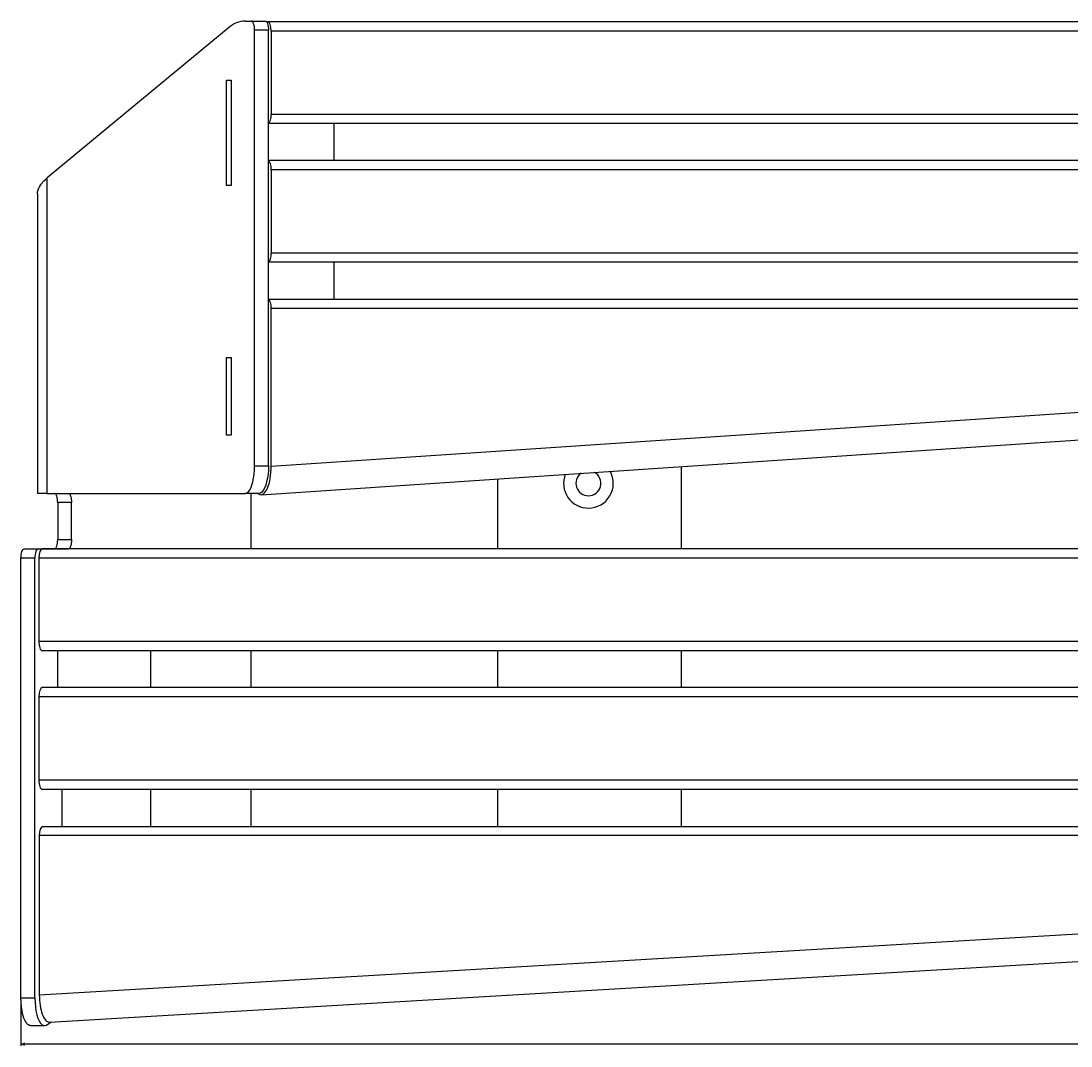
# Model space of a CAD drawing. Header units: millimetres. Extents: x 72 to 2598, y 61 to 1542.
# Tile 1 of 7: x 72 to 640, y 61 to 615. Entities that reach past the tile are written whole.
import ezdxf

# ---------------------------------------------------------------- set-up
doc = ezdxf.new("R2010")
doc.units = ezdxf.units.MM
doc.layers.add('FORMAT', color=7, linetype='Continuous')
doc.styles.add('SLDTEXTSTYLE1', font='TXT', dxfattribs={"width": 0.605})
doc.dimstyles.new('SLDDIMSTYLE1', dxfattribs={"dimtxt": 2.568319, "dimasz": 2, "dimexe": 0, "dimexo": 0.0625, "dimgap": 0.64208, "dimtad": 1, "dimrnd": 1e-09, "dimzin": 12, "dimdsep": 46, "dimtxsty": 'SLDTEXTSTYLE1', "dimsah": 1, "dimcen": 0.09, "dimadec": 0, "dimazin": 3, "dimtfac": 1, "dimtofl": 0, "dimtmove": 0, "dimatfit": 3, "dimfxl": 1, "dimfrac": 2, "dimtolj": 1, "dimtzin": 12, "dimarcsym": 0})

# ---------------------------------------------------------------- blocks, each defined once
blk = doc.blocks.new('_D_2')
at = {"layer": 'FORMAT'}
for p, q in [((72.14, 85.79), (72.14, 60.79)), ((1962.14, 85.79), (1962.14, 60.79)), ((1962.14, 61.78), (72.14, 61.78))]:
    blk.add_line(p, q, dxfattribs=at)
for points in [[(72.14, 61.78), (74.14, 60.78), (74.14, 62.78)], [(1962.14, 61.78), (1960.14, 62.78), (1960.14, 60.78)]]:
    blk.add_solid(points, dxfattribs=at)
at = {"layer": 'FORMAT', "insert": (1013.22, 65.19), "char_height": 2.646, "attachment_point": 1, "style": 'SLDTEXTSTYLE1'}
blk.add_mtext('1890', dxfattribs=at)

msp = doc.modelspace()

# ---------------------------------------------------------------- linework, layer by layer
at = {"color": 7, "linetype": 'Continuous', "lineweight": 25}
for p, q in [((193.599, 615.028), (196.801, 615.028)), ((196.801, 615.028), (204.318, 615.028)), ((205.05, 614.548), (205.7, 614.548)), ((1827.862, 614.548), (205.7, 614.548)), ((184.279, 611.244), (86.357, 530.162)), ((206.028, 610.028), (198.511, 610.028)), ((198.511, 374.579), (198.511, 610.028)), ((206.028, 374.579), (206.028, 610.028)), ((207.52, 609.548), (207.52, 564.548)), ((1826.042, 609.548), (207.52, 609.548)), ((183.359, 583.048), (185.856, 583.048)), ((183.359, 526.048), (183.359, 583.048)), ((185.856, 583.048), (185.856, 526.048)), ((1826.042, 564.548), (207.52, 564.548)), ((1827.862, 559.548), (206.028, 559.548)), ((241.374, 559.548), (241.374, 539.548)), ((1827.862, 539.548), (206.028, 539.548)), ((207.52, 534.548), (207.52, 489.548)), ((1826.042, 534.548), (207.52, 534.548)), ((86.357, 359.579), (86.357, 530.162)), ((185.856, 526.048), (183.359, 526.048)), ((81.05, 521.531), (81.05, 359.579)), ((1826.042, 489.548), (207.52, 489.548)), ((1827.862, 484.548), (206.028, 484.548)), ((241.374, 484.548), (241.374, 464.548)), ((206.028, 464.548), (1827.862, 464.548)), ((207.52, 374.3), (207.52, 459.548)), ((1826.042, 459.548), (207.52, 459.548)), ((183.359, 433.048), (185.856, 433.048)), ((183.359, 391.048), (183.359, 433.048)), ((185.856, 433.048), (185.856, 391.048)), ((207.52, 374.3), (1016.781, 428.447)), ((202.06, 358.901), (1016.781, 413.414)), ((185.856, 391.048), (183.359, 391.048)), ((198.511, 374.579), (206.028, 374.579)), ((86.357, 359.579), (81.05, 359.579)), ((86.357, 359.579), (193.381, 359.579)), ((200.898, 359.579), (193.381, 359.579)), ((200.832, 359.204), (200.172, 359.579)), ((99.496, 354.579), (91.979, 354.579)), ((91.979, 354.579), (91.979, 334.579)), ((99.496, 334.579), (99.496, 354.579)), ((73.852, 329.579), (81.369, 329.579)), ((81.369, 329.579), (97.786, 329.579)), ((1950.968, 329.548), (83.607, 329.548)), ((91.979, 334.579), (99.496, 334.579)), ((79.659, 324.579), (72.141, 324.579)), ((72.141, 86.782), (72.141, 324.579)), ((79.659, 86.782), (79.659, 324.579)), ((1952.787, 324.548), (81.787, 324.548)), ((81.787, 324.548), (81.787, 279.548)), ((1952.787, 279.548), (81.787, 279.548)), ((1950.968, 274.548), (83.607, 274.548)), ((91.801, 274.548), (91.801, 254.548)), ((142.218, 274.548), (142.218, 254.548)), ((1950.968, 254.548), (83.607, 254.548)), ((1952.787, 249.548), (81.787, 249.548)), ((81.787, 249.548), (81.787, 204.548)), ((1952.787, 204.548), (81.787, 204.548)), ((1950.968, 199.548), (83.607, 199.548)), ((94.218, 199.548), (94.218, 179.548)), ((142.218, 199.548), (142.218, 179.548)), ((83.879, 179.548), (1951.239, 179.548)), ((1953.059, 174.548), (82.059, 174.548)), ((82.059, 174.548), (82.059, 88.438)), ((82.059, 88.438), (1017.559, 143.438)), ((87.518, 73.733), (1017.559, 128.412)), ((72.141, 86.782), (79.659, 86.782)), ((77.272, 71.782), (84.789, 71.782)), ((85.877, 72.123), (88.506, 73.791))]:
    msp.add_line(p, q, dxfattribs=at)
at = {"color": 8, "linetype": 'Continuous', "lineweight": 25}
for p, q in [((429.483, 329.548), (429.483, 374.118)), ((429.548, 329.548), (429.548, 374.122)), ((330.04, 329.548), (330.04, 367.464)), ((196.604, 329.548), (196.604, 359.579)), ((196.604, 254.548), (196.604, 274.548)), ((330.04, 254.548), (330.04, 274.548)), ((429.483, 254.548), (429.483, 274.548)), ((429.548, 254.548), (429.548, 274.548)), ((196.604, 179.548), (196.604, 199.548)), ((330.04, 179.548), (330.04, 199.548)), ((429.483, 179.548), (429.483, 199.548)), ((429.548, 179.548), (429.548, 199.548))]:
    msp.add_line(p, q, dxfattribs=at)
at = {"color": 7, "linetype": 'Continuous', "lineweight": 25, "flags": 128}
for points in [[(198.511, 610.028), (198.478, 611.004), (198.381, 611.942), (198.223, 612.806), (198.01, 613.564), (197.751, 614.186), (197.455, 614.648), (197.134, 614.932), (196.801, 615.028)], [(204.318, 615.028), (204.652, 614.932), (204.973, 614.648), (205.268, 614.186), (205.528, 613.564), (205.74, 612.806), (205.898, 611.942), (205.996, 611.004), (206.028, 610.028)], [(193.381, 359.579), (194.183, 359.764), (194.966, 360.313), (195.71, 361.214), (196.396, 362.444), (197.008, 363.973), (197.531, 365.763), (197.952, 367.769), (198.26, 369.944), (198.448, 372.233), (198.511, 374.579)], [(206.028, 374.579), (205.965, 372.233), (205.777, 369.944), (205.469, 367.769), (205.049, 365.763), (204.526, 363.973), (203.914, 362.444), (203.227, 361.214), (202.483, 360.313), (201.701, 359.764), (200.898, 359.579)], [(91.979, 354.579), (91.946, 355.555), (91.848, 356.493), (91.69, 357.357), (91.478, 358.115), (91.219, 358.737), (90.923, 359.199), (90.602, 359.483), (90.269, 359.579)], [(97.786, 359.579), (98.12, 359.483), (98.441, 359.199), (98.736, 358.737), (98.995, 358.115), (99.208, 357.357), (99.366, 356.493), (99.463, 355.555), (99.496, 354.579)], [(72.141, 324.579), (72.174, 325.555), (72.272, 326.493), (72.43, 327.357), (72.642, 328.115), (72.902, 328.737), (73.197, 329.199), (73.518, 329.483), (73.852, 329.579)], [(81.369, 329.579), (81.036, 329.483), (80.715, 329.199), (80.419, 328.737), (80.16, 328.115), (79.947, 327.357), (79.789, 326.493), (79.692, 325.555), (79.659, 324.579)], [(90.269, 329.579), (90.602, 329.675), (90.923, 329.96), (91.219, 330.422), (91.478, 331.044), (91.69, 331.801), (91.848, 332.666), (91.946, 333.604), (91.979, 334.579)], [(99.496, 334.579), (99.463, 333.604), (99.366, 332.666), (99.208, 331.801), (98.995, 331.044), (98.736, 330.422), (98.441, 329.96), (98.12, 329.675), (97.786, 329.579)], [(77.272, 71.782), (76.704, 71.874), (75.888, 72.338), (75.109, 73.181), (74.386, 74.381), (73.739, 75.907), (73.184, 77.718), (72.737, 79.767), (72.409, 82.001), (72.209, 84.36), (72.141, 86.782)], [(79.659, 86.782), (79.726, 84.36), (79.927, 82.001), (80.255, 79.767), (80.702, 77.718), (81.256, 75.907), (81.903, 74.381), (82.626, 73.181), (83.406, 72.338), (84.222, 71.874), (85.053, 71.802), (85.877, 72.123)]]:
    msp.add_lwpolyline(points, dxfattribs=at)
at = {"color": 7, "linetype": 'Continuous', "lineweight": 25}
for centre, radius, start, end in [((194.129, 600.354), 14.684, 92.06933, 132.12783), ((379.141, 365.048), 13.44, 158.78534, 270), ((379.141, 365.048), 6.75, 126.38865, 270), ((379.141, 365.048), 13.44, 270, 28.87057), ((379.141, 365.048), 6.75, 270, 61.26726)]:
    msp.add_arc(centre, radius, start, end, dxfattribs=at)
for centre, major_axis, ratio, start_param, end_param in [((205.7, 609.548), (0, 5), 0.3639702, 4.712389, 6.2831853), ((205.7, 564.548), (0, 5), 0.3639702, 3.3229973, 4.712389), ((205.7, 534.548), (0, 5), 0.3639702, 4.712389, 6.1017807), ((205.7, 489.548), (0, 5), 0.3639702, 3.3229973, 4.712389), ((205.7, 459.548), (0, 5), 0.3639702, 4.712389, 6.1017807), ((202.06, 373.934), (0.153, 15.038), 0.3629114, 2.94268, 4.7403692), ((83.607, 324.548), (0, 5), 0.3639702, 0, 1.5707963), ((83.607, 279.548), (0, 5), 0.3639702, 1.5707963, 3.1415927), ((83.607, 249.548), (0, 5), 0.3639702, 0, 1.5707963), ((83.607, 204.548), (0, 5), 0.3639702, 1.5707963, 3.1415927), ((83.879, 174.548), (0, 5), 0.3639702, 0, 1.5707963), ((87.518, 88.759), (0.134, 15.029), 0.3631519, 1.5954001, 3.1661965)]:
    msp.add_ellipse(centre, major_axis=major_axis, ratio=ratio, start_param=start_param, end_param=end_param, dxfattribs=at)
msp.add_open_spline([(81.053, 521.531), (81.052, 521.537), (80.943, 522.25), (81.321, 523.671), (82.251, 525.815), (83.89, 527.978), (85.535, 529.434), (86.357, 530.162)], degree=3, knots=[0, 0, 0, 0, 0.0020869, 0.248038, 0.4939891, 0.7469945, 1, 1, 1, 1], dxfattribs=at)

# ---------------------------------------------------------------- dimensions: what is measured, and where the dimension line sits
at = {"layer": 'FORMAT'}
dim = msp.add_linear_dim(base=(72.141, 61.782), p1=(1962.141, 86.782), p2=(72.141, 86.782), dimstyle='SLDDIMSTYLE1', dxfattribs=at)
dim.commit()
dim.dimension.update_dxf_attribs({"geometry": '_D_2', "text_midpoint": (1017.141, 61.782), "dimtype": 160})

doc.saveas('drawing.dxf')
